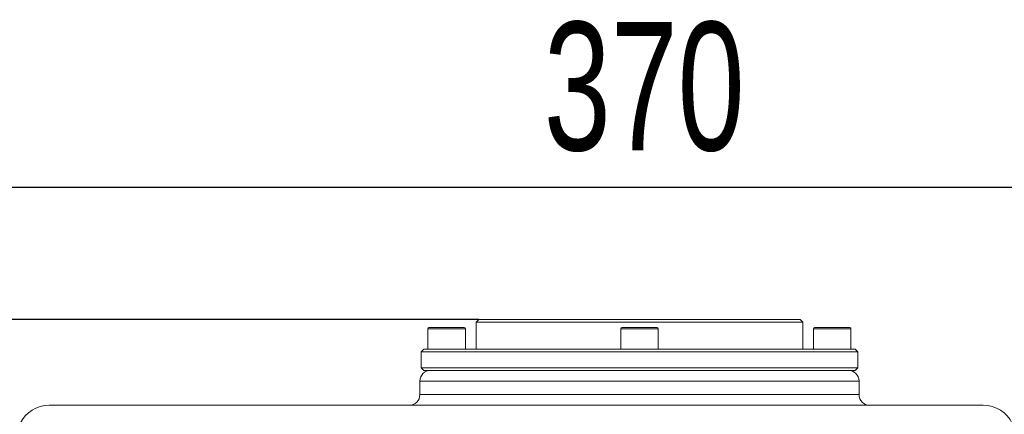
# Model space of a CAD drawing. Header units: millimetres. Extents: x 39 to 402, y 32 to 290.
# Tile 14 of 27: x 76 to 137, y 266 to 290. Entities that reach past the tile are written whole.
import ezdxf

# ---------------------------------------------------------------- set-up
doc = ezdxf.new("R2010")
doc.units = ezdxf.units.MM
doc.layers.add('10', color=7, linetype='Continuous')
doc.styles.add('SLDTEXTSTYLE0', font='TXT', dxfattribs={"width": 0.7})
doc.dimstyles.new('SLDDIMSTYLE0', dxfattribs={"dimtxt": 8, "dimasz": 4.08, "dimexe": 0, "dimexo": 0.0625, "dimgap": 2, "dimtad": 2, "dimlfac": 3, "dimrnd": 1e-09, "dimzin": 12, "dimdsep": 46, "dimtxsty": 'SLDTEXTSTYLE0', "dimsah": 1, "dimcen": 0.09, "dimadec": 0, "dimazin": 3, "dimtfac": 1, "dimtofl": 0, "dimtmove": 0, "dimatfit": 3, "dimfxl": 1, "dimfrac": 2, "dimtolj": 1, "dimtzin": 12, "dimarcsym": 0})

# ---------------------------------------------------------------- blocks, each defined once
blk = doc.blocks.new('_D')
at = {"layer": '10', "transparency": 16777216}
for p, q in [((63.738, 210.895), (63.738, 281.866)), ((186.972, 193.639), (186.972, 281.866)), ((186.972, 279.866), (63.738, 279.866))]:
    blk.add_line(p, q, dxfattribs=at)
for points in [[(63.738, 279.866), (67.818, 279.358), (67.818, 280.374)], [(186.972, 279.866), (182.892, 280.374), (182.892, 279.358)]]:
    blk.add_solid(points, dxfattribs=at)
at = {"layer": '10', "transparency": 16777216, "insert": (108.457, 290.178), "char_height": 8, "attachment_point": 1, "style": 'SLDTEXTSTYLE0'}
blk.add_mtext('370', dxfattribs=at)
blk = doc.blocks.new('_D_1')
at = {"layer": '10', "transparency": 16777216}
for p, q in [((104.405, 271.629), (51.738, 271.629)), ((53.738, 271.629), (53.738, 181.062)), ((90.801, 181.062), (51.738, 181.062))]:
    blk.add_line(p, q, dxfattribs=at)
for points in [[(53.738, 271.629), (53.23, 267.549), (54.246, 267.549)], [(53.738, 181.062), (54.246, 185.142), (53.23, 185.142)]]:
    blk.add_solid(points, dxfattribs=at)
at = {"layer": '10', "transparency": 16777216, "insert": (43.426, 222.629), "char_height": 8, "attachment_point": 1, "rotation": 90, "style": 'SLDTEXTSTYLE0'}
blk.add_mtext('272', dxfattribs=at)

msp = doc.modelspace()

# ---------------------------------------------------------------- linework, layer by layer
at = {"color": 7, "linetype": 'Continuous', "lineweight": 18}
for p, q in [((104.4051, 271.6288), (104.2384, 271.4622)), ((104.4051, 271.6288), (124.4051, 271.6288)), ((124.5718, 271.4622), (124.4051, 271.6288)), ((101.2384, 271.0622), (101.2384, 269.7955)), ((101.3051, 271.1288), (102.4051, 271.1288)), ((102.4051, 271.1288), (103.5051, 271.1288)), ((103.5718, 269.7955), (103.5718, 271.0622)), ((104.2384, 271.4622), (104.2384, 269.7955)), ((124.5718, 271.4622), (104.2384, 271.4622)), ((113.2384, 271.0622), (113.2384, 269.7955)), ((113.3051, 271.1288), (115.5051, 271.1288)), ((115.5718, 269.7955), (115.5718, 271.0622)), ((124.5718, 269.7955), (124.5718, 271.4622)), ((125.2384, 271.0622), (125.2384, 269.7955)), ((125.3051, 271.1288), (127.5051, 271.1288)), ((127.5718, 269.7955), (127.5718, 271.0622)), ((100.9884, 269.7955), (100.8218, 269.6288)), ((100.9884, 269.7955), (127.8218, 269.7955)), ((127.9884, 269.6288), (127.8218, 269.7955)), ((100.8218, 269.6288), (100.8218, 268.6288)), ((127.9884, 269.6288), (100.8218, 269.6288)), ((127.9884, 268.6288), (127.9884, 269.6288)), ((100.8218, 268.6288), (100.9884, 268.4622)), ((100.8218, 268.6288), (127.9884, 268.6288)), ((127.8218, 268.4622), (100.9884, 268.4622)), ((127.8218, 268.4622), (127.9884, 268.6288)), ((100.7384, 267.7955), (100.7384, 266.9622)), ((128.0718, 266.9622), (128.0718, 267.7955)), ((135.8078, 266.2955), (77.6691, 266.2955))]:
    msp.add_line(p, q, dxfattribs=at)
at = {"color": 8, "linetype": 'Continuous', "lineweight": 18}
for p, q in [((102.4051, 271.0622), (101.2384, 271.0622)), ((103.5718, 271.0622), (102.4051, 271.0622)), ((115.5718, 271.0622), (113.2384, 271.0622)), ((127.5718, 271.0622), (125.2384, 271.0622)), ((128.0718, 267.7955), (100.7384, 267.7955)), ((100.7384, 266.9622), (128.0718, 266.9622))]:
    msp.add_line(p, q, dxfattribs=at)
at = {"color": 7, "linetype": 'Continuous', "lineweight": 18}
for centre, radius, start, end in [((101.3051, 271.0622), 0.0667, 90, 180), ((103.5051, 271.0622), 0.0667, 0, 90), ((113.3051, 271.0622), 0.0667, 90, 180), ((115.5051, 271.0622), 0.0667, 0, 90), ((125.3051, 271.0622), 0.0667, 90, 180), ((127.5051, 271.0622), 0.0667, 0, 90), ((101.4051, 267.7955), 0.6667, 90, 180), ((127.4051, 267.7955), 0.6667, 0, 90), ((100.0718, 266.9622), 0.6667, 270, 0), ((128.7384, 266.9622), 0.6667, 180, 270), ((77.6691, 264.2955), 2, 90, 154.399238), ((135.8078, 264.2955), 2, 25.600762, 90)]:
    msp.add_arc(centre, radius, start, end, dxfattribs=at)

# ---------------------------------------------------------------- dimensions: what is measured, and where the dimension line sits
at = {"layer": '10'}
dim = msp.add_linear_dim(base=(63.7384, 279.8657), p1=(186.9718, 193.6393), p2=(63.7384, 210.8955), dimstyle='SLDDIMSTYLE0', dxfattribs=at)
dim.commit()
dim.dimension.update_dxf_attribs({"geometry": '_D', "text_midpoint": (113.7178, 279.8657), "dimtype": 160})
dim = msp.add_linear_dim(base=(53.7384, 181.0622), p1=(104.4051, 271.6288), p2=(90.8006, 181.0622), angle=90, dimstyle='SLDDIMSTYLE0', dxfattribs=at)
dim.commit()
dim.dimension.update_dxf_attribs({"geometry": '_D_1', "text_midpoint": (53.7384, 227.8902), "dimtype": 160})

doc.saveas('drawing.dxf')
